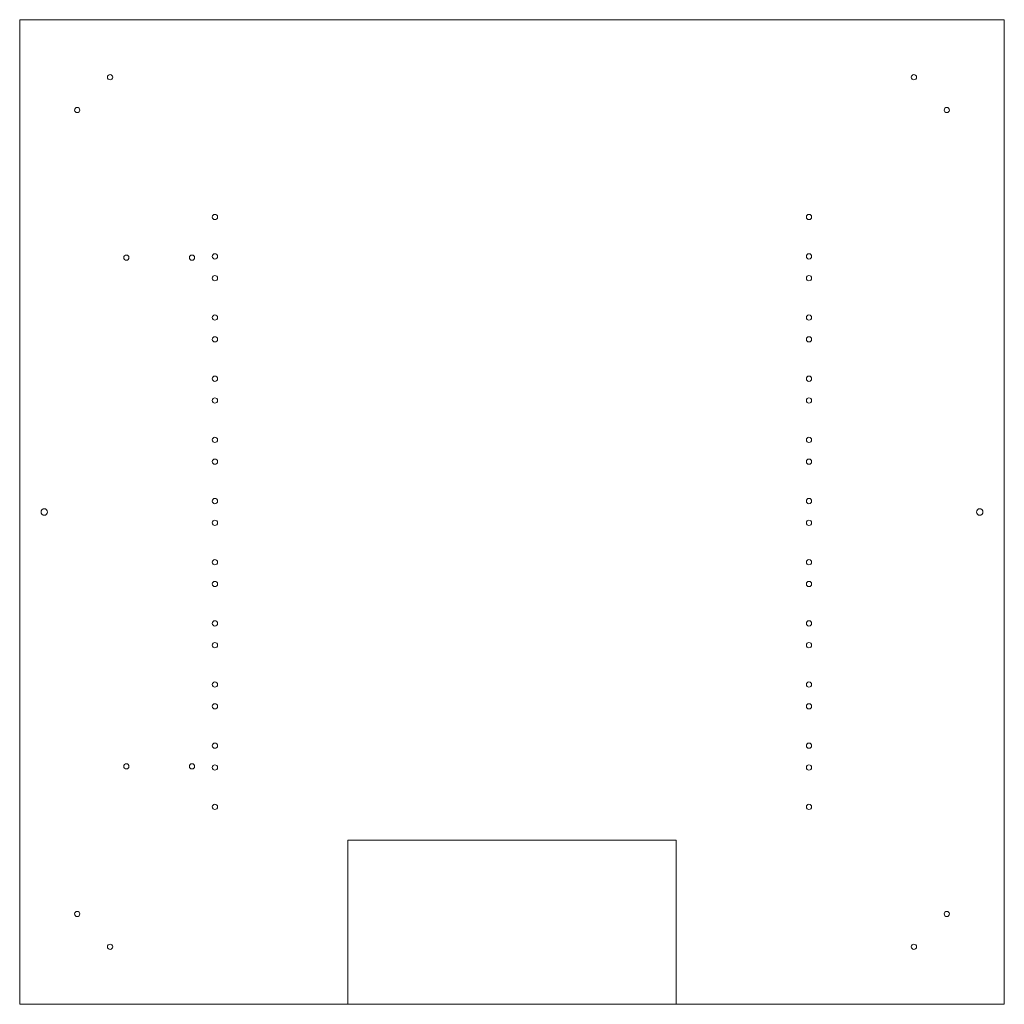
# Model space of a CAD drawing. Header units: millimetres. Extents: x 0 to 600, y 0 to 600.
import ezdxf

# ---------------------------------------------------------------- set-up
doc = ezdxf.new("R2010")
doc.units = ezdxf.units.MM
doc.layers.add('CUT_RED', color=1, linetype='Continuous', lineweight=0)
doc.layers.add('M3_BLUE', color=5, linetype='Continuous', lineweight=0)

msp = doc.modelspace()

# ---------------------------------------------------------------- linework, layer by layer
at = {"layer": 'CUT_RED', "lineweight": 0}
for points in [[(0, 600), (600, 600), (600, 0), (0, 0)], [(200, 100), (400, 100), (400, 0), (200, 0)]]:
    msp.add_lwpolyline(points, close=True, dxfattribs=at)
for centre in [(15, 300), (585, 300)]:
    msp.add_circle(centre, 2, dxfattribs=at)
at = {"layer": 'M3_BLUE', "lineweight": 0}
for centre in [(55.06, 564.95), (544.94, 564.95), (35.06, 544.95), (564.94, 544.95), (118.972, 479.759), (480.972, 479.759), (65, 455), (105, 455), (118.972, 455.759), (480.972, 455.759), (118.972, 442.4876), (480.972, 442.4876), (118.972, 418.4876), (480.972, 418.4876), (118.972, 405.2162), (480.972, 405.2162), (118.972, 381.2162), (480.972, 381.2162), (118.972, 367.9448), (480.972, 367.9448), (118.972, 343.9448), (480.972, 343.9448), (118.972, 330.6734), (480.972, 330.6734), (118.972, 306.6734), (480.972, 306.6734), (118.972, 293.402), (480.972, 293.402), (118.972, 269.402), (480.972, 269.402), (118.972, 256.1306), (480.972, 256.1306), (118.972, 232.1306), (480.972, 232.1306), (118.972, 218.8592), (480.972, 218.8592), (118.972, 194.8592), (480.972, 194.8592), (118.972, 181.5878), (480.972, 181.5878), (118.972, 157.5878), (480.972, 157.5878), (65, 145), (105, 145), (118.972, 144.3164), (480.972, 144.3164), (118.972, 120.3164), (480.972, 120.3164), (35.06, 55.05), (564.94, 55.05), (55.06, 35.05), (544.94, 35.05)]:
    msp.add_circle(centre, 1.6, dxfattribs=at)

doc.saveas('drawing.dxf')
